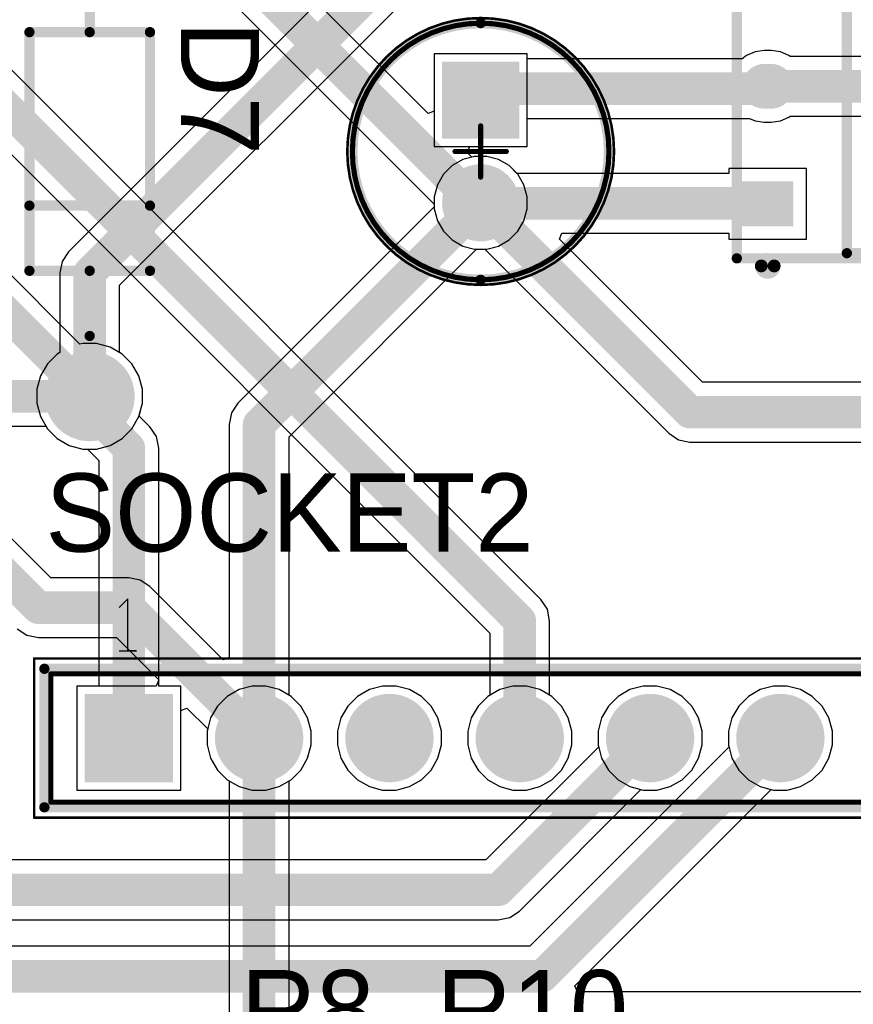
# Model space of a CAD drawing. Header units: millimetres. Extents: x 1.79 to 6.42, y 2.45 to 4.75.
# Tile 22 of 34: x 3.95 to 4.59, y 3.55 to 4.3. Entities that reach past the tile are written whole.
import ezdxf

# ---------------------------------------------------------------- set-up
doc = ezdxf.new("R2010")
doc.units = ezdxf.units.MM
doc.header["$MEASUREMENT"] = 0
for name, color, linetype in [('BottomLayer', 5, 'Continuous'), ('BottomOverlay', 54, 'Continuous'), ('BottomPaste', 16, 'Continuous'), ('BottomSolder', 6, 'Continuous'), ('Mechanical13', 56, 'Continuous'), ('Mechanical15', 56, 'Continuous'), ('Mechanical20', 56, 'Continuous'), ('Mechanical21', 56, 'Continuous'), ('Mechanical23', 56, 'Continuous'), ('Mechanical24', 56, 'Continuous'), ('MultiLayer', 9, 'Continuous'), ('PadHoleLayer', 156, 'Continuous'), ('TopLayer', 1, 'Continuous'), ('TopOverlay', 2, 'Continuous'), ('TopSolder', 216, 'Continuous')]:
    doc.layers.add(name, color=color, linetype=linetype)

# ---------------------------------------------------------------- blocks, each defined once
blk = doc.blocks.new('61301611821_1')
at = {"layer": 'BottomLayer', "const_width": 0.02992}
for points in [[(-0.66496, 0, 1), (-0.63504, 0, 1)], [(-0.56496, 0, 1), (-0.53504, 0, 1)], [(-0.46496, 0, 1), (-0.43504, 0, 1)], [(-0.36496, 0, 1), (-0.33504, 0, 1)], [(-0.26496, 0, 1), (-0.23504, 0, 1)]]:
    blk.add_lwpolyline(points, format="xyb", close=True, dxfattribs=at)
at = {"layer": 'BottomLayer'}
blk.add_solid([(-0.77992, -0.02992), (-0.72008, -0.02992), (-0.77992, 0.02992), (-0.72008, 0.02992)], dxfattribs=at)
at = {"layer": 'BottomSolder', "const_width": 0.03392}
for points in [[(-0.66696, 0, 1), (-0.63304, 0, 1)], [(-0.56696, 0, 1), (-0.53304, 0, 1)], [(-0.46696, 0, 1), (-0.43304, 0, 1)], [(-0.36696, 0, 1), (-0.33304, 0, 1)], [(-0.26696, 0, 1), (-0.23304, 0, 1)]]:
    blk.add_lwpolyline(points, format="xyb", close=True, dxfattribs=at)
at = {"layer": 'BottomSolder'}
blk.add_solid([(-0.78392, -0.03392), (-0.71608, -0.03392), (-0.78392, 0.03392), (-0.71608, 0.03392)], dxfattribs=at)
at = {"layer": 'Mechanical13', "const_width": 0.00394}
for points in [[(-0.80984, -0.04921), (-0.80984, 0.04921)], [(-0.80984, 0.04921), (0.80984, 0.04921)], [(-0.80984, -0.04921), (0.80984, -0.04921)]]:
    blk.add_lwpolyline(points, dxfattribs=at)
at = {"layer": 'Mechanical13', "const_width": 0.00197}
for points in [[(-0.81083, 0.04921, 1), (-0.80886, 0.04921, 1)], [(-0.81083, 0.04921, 1), (-0.80886, 0.04921, 1)], [(-0.81083, -0.04921, 1), (-0.80886, -0.04921, 1)], [(-0.81083, -0.04921, 1), (-0.80886, -0.04921, 1)]]:
    blk.add_lwpolyline(points, format="xyb", close=True, dxfattribs=at)
at = {"layer": 'Mechanical15', "const_width": 0.00197}
for points in [[(-0.82264, -0.06102), (-0.82264, 0.06102)], [(-0.82264, 0.06102), (0.82264, 0.06102)], [(-0.82264, -0.06102), (0.82264, -0.06102)]]:
    blk.add_lwpolyline(points, dxfattribs=at)
at = {"layer": 'Mechanical15', "const_width": 0.000984}
for points in [[(-0.82313, 0.06102, 1), (-0.82215, 0.06102, 1)], [(-0.82313, 0.06102, 1), (-0.82215, 0.06102, 1)], [(-0.82313, -0.06102, 1), (-0.82215, -0.06102, 1)], [(-0.82313, -0.06102, 1), (-0.82215, -0.06102, 1)]]:
    blk.add_lwpolyline(points, format="xyb", close=True, dxfattribs=at)
at = {"layer": 'MultiLayer', "const_width": 0.02992}
for points in [[(-0.66496, 0, 1), (-0.63504, 0, 1)], [(-0.56496, 0, 1), (-0.53504, 0, 1)], [(-0.46496, 0, 1), (-0.43504, 0, 1)], [(-0.36496, 0, 1), (-0.33504, 0, 1)], [(-0.26496, 0, 1), (-0.23504, 0, 1)]]:
    blk.add_lwpolyline(points, format="xyb", close=True, dxfattribs=at)
at = {"layer": 'MultiLayer'}
blk.add_solid([(-0.77992, -0.02992), (-0.72008, -0.02992), (-0.77992, 0.02992), (-0.72008, 0.02992)], dxfattribs=at)
at = {"layer": 'PadHoleLayer', "const_width": 0.02008}
for points in [[(-0.76004, 0, 1), (-0.73996, 0, 1)], [(-0.66004, 0, 1), (-0.63996, 0, 1)], [(-0.56004, 0, 1), (-0.53996, 0, 1)], [(-0.46004, 0, 1), (-0.43996, 0, 1)], [(-0.36004, 0, 1), (-0.33996, 0, 1)], [(-0.26004, 0, 1), (-0.23996, 0, 1)]]:
    blk.add_lwpolyline(points, format="xyb", close=True, dxfattribs=at)
at = {"layer": 'TopLayer', "const_width": 0.02992}
for points in [[(-0.66496, 0, 1), (-0.63504, 0, 1)], [(-0.56496, 0, 1), (-0.53504, 0, 1)], [(-0.46496, 0, 1), (-0.43504, 0, 1)], [(-0.36496, 0, 1), (-0.33504, 0, 1)], [(-0.26496, 0, 1), (-0.23504, 0, 1)]]:
    blk.add_lwpolyline(points, format="xyb", close=True, dxfattribs=at)
at = {"layer": 'TopLayer'}
blk.add_solid([(-0.77992, -0.02992), (-0.72008, -0.02992), (-0.77992, 0.02992), (-0.72008, 0.02992)], dxfattribs=at)
at = {"layer": 'TopOverlay'}
for p, q in [((-0.75082, 0.10692), (-0.75748, 0.10025)), ((-0.75082, 0.06693), (-0.75082, 0.10692)), ((-0.75748, 0.06693), (-0.74415, 0.06693)), ((-0.74415, 0.06693), (-0.75082, 0.06693))]:
    blk.add_line(p, q, dxfattribs=at)
at = {"layer": 'TopOverlay', "const_width": 0.00787}
for points in [[(-0.81476, -0.05315), (-0.81476, 0.05315)], [(-0.81476, 0.05315), (0.81476, 0.05315)], [(-0.81476, -0.05315), (0.81476, -0.05315)]]:
    blk.add_lwpolyline(points, dxfattribs=at)
at = {"layer": 'TopOverlay', "const_width": 0.00394}
for points in [[(-0.81673, 0.05315, 1), (-0.8128, 0.05315, 1)], [(-0.81673, 0.05315, 1), (-0.8128, 0.05315, 1)], [(-0.81673, -0.05315, 1), (-0.8128, -0.05315, 1)], [(-0.81673, -0.05315, 1), (-0.8128, -0.05315, 1)]]:
    blk.add_lwpolyline(points, format="xyb", close=True, dxfattribs=at)
at = {"layer": 'TopSolder', "const_width": 0.03392}
for points in [[(-0.66696, 0, 1), (-0.63304, 0, 1)], [(-0.56696, 0, 1), (-0.53304, 0, 1)], [(-0.46696, 0, 1), (-0.43304, 0, 1)], [(-0.36696, 0, 1), (-0.33304, 0, 1)], [(-0.26696, 0, 1), (-0.23304, 0, 1)]]:
    blk.add_lwpolyline(points, format="xyb", close=True, dxfattribs=at)
at = {"layer": 'TopSolder'}
blk.add_solid([(-0.78392, -0.03392), (-0.71608, -0.03392), (-0.78392, 0.03392), (-0.71608, 0.03392)], dxfattribs=at)
blk = doc.blocks.new('FP_AMS1117_IPC_C_B_11')
at = {"layer": 'BottomLayer'}
for points, const_width in [([(-0.14091, 0.09016, 1), (-0.12374, 0.09016, 1)], 0.01717), ([(-0.14091, 0.09016, 1), (-0.12374, 0.09016, 1)], 0.01717), ([(-0.13571, 0.09016, 1), (-0.11854, 0.09016, 1)], 0.01717), ([(-0.13571, 0.09016, 1), (-0.11854, 0.09016, 1)], 0.01717), ([(0.11855, 0.04544, 1), (0.13575, 0.04544, 1)], 0.0172), ([(0.12369, 0.04544, 1), (0.14089, 0.04544, 1)], 0.0172), ([(-0.14091, 0, 1), (-0.12374, 0, 1)], 0.01717), ([(-0.14091, 0, 1), (-0.12374, 0, 1)], 0.01717), ([(-0.13571, 0, 1), (-0.11854, 0, 1)], 0.01717), ([(-0.13571, 0, 1), (-0.11854, 0, 1)], 0.01717), ([(0.11855, -0.04544, 1), (0.13575, -0.04544, 1)], 0.0172), ([(0.12369, -0.04544, 1), (0.14089, -0.04544, 1)], 0.0172)]:
    blk.add_lwpolyline(points, format="xyb", close=True, dxfattribs=dict(at, const_width=const_width))
for points in [[(-0.13233, 0.07299), (-0.12712, 0.07299), (-0.13233, 0.10733), (-0.12712, 0.10733)], [(-0.14949, 0.09016), (-0.10995, 0.09016), (-0.14949, 0.09016), (-0.10995, 0.09016)], [(0.12715, -0.06264), (0.13229, -0.06264), (0.12715, 0.06264), (0.13229, 0.06264)], [(0.10995, -0.04544), (0.14949, -0.04544), (0.10995, 0.04544), (0.14949, 0.04544)], [(-0.13233, -0.01717), (-0.12712, -0.01717), (-0.13233, 0.01717), (-0.12712, 0.01717)], [(-0.14949, 0), (-0.10995, 0), (-0.14949, 0), (-0.10995, 0)], [(-0.14949, -0.10733), (-0.10995, -0.10733), (-0.14949, -0.07299), (-0.10995, -0.07299)]]:
    blk.add_solid(points, dxfattribs=at)
at = {"layer": 'BottomOverlay', "const_width": 0.00787}
for points in [[(-0.069, -0.12805), (-0.069, 0.12805)], [(-0.069, 0.12805), (0.069, 0.12805)], [(0.069, -0.12805), (0.069, 0.12805)], [(-0.069, -0.12805), (0.069, -0.12805)]]:
    blk.add_lwpolyline(points, dxfattribs=at)
at = {"layer": 'BottomOverlay'}
for points, const_width in [([(-0.07096, 0.12805, 1), (-0.06703, 0.12805, 1)], 0.00394), ([(-0.07096, 0.12805, 1), (-0.06703, 0.12805, 1)], 0.00394), ([(0.06703, 0.12805, 1), (0.07096, 0.12805, 1)], 0.00394), ([(0.06703, 0.12805, 1), (0.07096, 0.12805, 1)], 0.00394), ([(-0.1248, -0.1378, 1), (-0.13465, -0.1378, 1)], 0.00984), ([(-0.07096, -0.12805, 1), (-0.06703, -0.12805, 1)], 0.00394), ([(-0.07096, -0.12805, 1), (-0.06703, -0.12805, 1)], 0.00394), ([(0.06703, -0.12805, 1), (0.07096, -0.12805, 1)], 0.00394), ([(0.06703, -0.12805, 1), (0.07096, -0.12805, 1)], 0.00394), ([(-0.13711, -0.1378, 1), (-0.13219, -0.1378, 1)], 0.00492), ([(-0.12726, -0.1378, 1), (-0.12234, -0.1378, 1)], 0.00492)]:
    blk.add_lwpolyline(points, format="xyb", close=True, dxfattribs=dict(at, const_width=const_width))
at = {"layer": 'BottomPaste'}
for points, const_width in [([(-0.14091, 0.09016, 1), (-0.12374, 0.09016, 1)], 0.01717), ([(-0.14091, 0.09016, 1), (-0.12374, 0.09016, 1)], 0.01717), ([(-0.13571, 0.09016, 1), (-0.11854, 0.09016, 1)], 0.01717), ([(-0.13571, 0.09016, 1), (-0.11854, 0.09016, 1)], 0.01717), ([(0.11855, 0.04544, 1), (0.13575, 0.04544, 1)], 0.0172), ([(0.12369, 0.04544, 1), (0.14089, 0.04544, 1)], 0.0172), ([(-0.14091, 0, 1), (-0.12374, 0, 1)], 0.01717), ([(-0.14091, 0, 1), (-0.12374, 0, 1)], 0.01717), ([(-0.13571, 0, 1), (-0.11854, 0, 1)], 0.01717), ([(-0.13571, 0, 1), (-0.11854, 0, 1)], 0.01717), ([(0.11855, -0.04544, 1), (0.13575, -0.04544, 1)], 0.0172), ([(0.12369, -0.04544, 1), (0.14089, -0.04544, 1)], 0.0172)]:
    blk.add_lwpolyline(points, format="xyb", close=True, dxfattribs=dict(at, const_width=const_width))
for points in [[(-0.13233, 0.07299), (-0.12712, 0.07299), (-0.13233, 0.10733), (-0.12712, 0.10733)], [(-0.14949, 0.09016), (-0.10995, 0.09016), (-0.14949, 0.09016), (-0.10995, 0.09016)], [(0.12715, -0.06264), (0.13229, -0.06264), (0.12715, 0.06264), (0.13229, 0.06264)], [(0.10995, -0.04544), (0.14949, -0.04544), (0.10995, 0.04544), (0.14949, 0.04544)], [(-0.13233, -0.01717), (-0.12712, -0.01717), (-0.13233, 0.01717), (-0.12712, 0.01717)], [(-0.14949, 0), (-0.10995, 0), (-0.14949, 0), (-0.10995, 0)], [(-0.14949, -0.10733), (-0.10995, -0.10733), (-0.14949, -0.07299), (-0.10995, -0.07299)]]:
    blk.add_solid(points, dxfattribs=at)
at = {"layer": 'BottomSolder'}
for points, const_width in [([(-0.14091, 0.09016, 1), (-0.12374, 0.09016, 1)], 0.01717), ([(-0.14091, 0.09016, 1), (-0.12374, 0.09016, 1)], 0.01717), ([(-0.13571, 0.09016, 1), (-0.11854, 0.09016, 1)], 0.01717), ([(-0.13571, 0.09016, 1), (-0.11854, 0.09016, 1)], 0.01717), ([(0.11855, 0.04544, 1), (0.13575, 0.04544, 1)], 0.0172), ([(0.12369, 0.04544, 1), (0.14089, 0.04544, 1)], 0.0172), ([(-0.14091, 0, 1), (-0.12374, 0, 1)], 0.01717), ([(-0.14091, 0, 1), (-0.12374, 0, 1)], 0.01717), ([(-0.13571, 0, 1), (-0.11854, 0, 1)], 0.01717), ([(-0.13571, 0, 1), (-0.11854, 0, 1)], 0.01717), ([(0.11855, -0.04544, 1), (0.13575, -0.04544, 1)], 0.0172), ([(0.12369, -0.04544, 1), (0.14089, -0.04544, 1)], 0.0172)]:
    blk.add_lwpolyline(points, format="xyb", close=True, dxfattribs=dict(at, const_width=const_width))
for points in [[(-0.13233, 0.07299), (-0.12712, 0.07299), (-0.13233, 0.10733), (-0.12712, 0.10733)], [(-0.14949, 0.09016), (-0.10995, 0.09016), (-0.14949, 0.09016), (-0.10995, 0.09016)], [(0.12715, -0.06264), (0.13229, -0.06264), (0.12715, 0.06264), (0.13229, 0.06264)], [(0.10995, -0.04544), (0.14949, -0.04544), (0.10995, 0.04544), (0.14949, 0.04544)], [(-0.13233, -0.01717), (-0.12712, -0.01717), (-0.13233, 0.01717), (-0.12712, 0.01717)], [(-0.14949, 0), (-0.10995, 0), (-0.14949, 0), (-0.10995, 0)], [(-0.14949, -0.10733), (-0.10995, -0.10733), (-0.14949, -0.07299), (-0.10995, -0.07299)]]:
    blk.add_solid(points, dxfattribs=at)
at = {"layer": 'Mechanical20', "const_width": 0.00787}
for points in [[(-0.15343, -0.13199), (-0.15343, 0.13199)], [(-0.15343, 0.13199), (0.15343, 0.13199)], [(0.15343, -0.13199), (0.15343, 0.13199)], [(-0.15343, -0.13199), (0.15343, -0.13199)]]:
    blk.add_lwpolyline(points, dxfattribs=at)
at = {"layer": 'Mechanical20', "const_width": 0.00394}
for points in [[(-0.1554, 0.13199, 1), (-0.15146, 0.13199, 1)], [(-0.1554, 0.13199, 1), (-0.15146, 0.13199, 1)], [(0.15146, 0.13199, 1), (0.1554, 0.13199, 1)], [(0.15146, 0.13199, 1), (0.1554, 0.13199, 1)], [(-0.1554, -0.13199, 1), (-0.15146, -0.13199, 1)], [(-0.1554, -0.13199, 1), (-0.15146, -0.13199, 1)], [(0.15146, -0.13199, 1), (0.1554, -0.13199, 1)], [(0.15146, -0.13199, 1), (0.1554, -0.13199, 1)]]:
    blk.add_lwpolyline(points, format="xyb", close=True, dxfattribs=at)
at = {"layer": 'Mechanical21', "const_width": 0.00787}
for points in [[(-0.15343, -0.13199), (-0.15343, 0.13199)], [(-0.15343, 0.13199), (0.15343, 0.13199)], [(0.15343, -0.13199), (0.15343, 0.13199)], [(-0.15343, -0.13199), (0.15343, -0.13199)]]:
    blk.add_lwpolyline(points, dxfattribs=at)
at = {"layer": 'Mechanical21', "const_width": 0.00394}
for points in [[(-0.1554, 0.13199, 1), (-0.15146, 0.13199, 1)], [(-0.1554, 0.13199, 1), (-0.15146, 0.13199, 1)], [(0.15146, 0.13199, 1), (0.1554, 0.13199, 1)], [(0.15146, 0.13199, 1), (0.1554, 0.13199, 1)], [(-0.1554, -0.13199, 1), (-0.15146, -0.13199, 1)], [(-0.1554, -0.13199, 1), (-0.15146, -0.13199, 1)], [(0.15146, -0.13199, 1), (0.1554, -0.13199, 1)], [(0.15146, -0.13199, 1), (0.1554, -0.13199, 1)]]:
    blk.add_lwpolyline(points, format="xyb", close=True, dxfattribs=at)
at = {"layer": 'Mechanical23', "const_width": 0.00787}
for points in [[(-0.069, -0.12805), (-0.069, 0.12805)], [(-0.069, 0.12805), (0.069, 0.12805)], [(0.069, -0.12805), (0.069, 0.12805)], [(-0.069, -0.12805), (0.069, -0.12805)]]:
    blk.add_lwpolyline(points, dxfattribs=at)
at = {"layer": 'Mechanical23', "const_width": 0.00394}
for points in [[(-0.07096, 0.12805, 1), (-0.06703, 0.12805, 1)], [(-0.07096, 0.12805, 1), (-0.06703, 0.12805, 1)], [(0.06703, 0.12805, 1), (0.07096, 0.12805, 1)], [(0.06703, 0.12805, 1), (0.07096, 0.12805, 1)], [(-0.07096, -0.12805, 1), (-0.06703, -0.12805, 1)], [(-0.07096, -0.12805, 1), (-0.06703, -0.12805, 1)], [(0.06703, -0.12805, 1), (0.07096, -0.12805, 1)], [(0.06703, -0.12805, 1), (0.07096, -0.12805, 1)]]:
    blk.add_lwpolyline(points, format="xyb", close=True, dxfattribs=at)
at = {"layer": 'Mechanical24', "const_width": 0.00394}
for points in [[(0, -0.01969), (0, 0.01968)], [(-0.01969, 0), (0.01968, 0)]]:
    blk.add_lwpolyline(points, dxfattribs=at)
at = {"layer": 'Mechanical24', "const_width": 0.00197}
for points in [[(-0.00098, 0.01968, 1), (0.00098, 0.01968, 1)], [(-0.02067, 0, 1), (-0.0187, 0, 1)], [(0.0187, 0, 1), (0.02067, 0, 1)], [(-0.00098, -0.01969, 1), (0.00098, -0.01969, 1)]]:
    blk.add_lwpolyline(points, format="xyb", close=True, dxfattribs=at)
at = {"layer": 'Mechanical20', "text_generation_flag": 2}
blk.add_text('U5', height=0.03937, rotation=180, dxfattribs=at).set_placement((0, -0.00042))
blk = doc.blocks.new('ONSC_AXIAL_LEAD_2_59_10_P_41')
at = {"layer": 'BottomLayer', "const_width": 0.03051}
for points in [[(-0.20305, 0, 1), (-0.17254, 0, 1)], [(0.17254, 0, 1), (0.20305, 0, 1)]]:
    blk.add_lwpolyline(points, format="xyb", close=True, dxfattribs=at)
at = {"layer": 'BottomSolder', "const_width": 0.03451}
for points in [[(-0.20505, 0, 1), (-0.17054, 0, 1)], [(0.17054, 0, 1), (0.20505, 0, 1)]]:
    blk.add_lwpolyline(points, format="xyb", close=True, dxfattribs=at)
at = {"layer": 'MultiLayer', "const_width": 0.03051}
for points in [[(-0.20305, 0, 1), (-0.17254, 0, 1)], [(0.17254, 0, 1), (0.20305, 0, 1)]]:
    blk.add_lwpolyline(points, format="xyb", close=True, dxfattribs=at)
at = {"layer": 'PadHoleLayer', "const_width": 0.02067}
for points in [[(-0.19813, 0, 1), (-0.17746, 0, 1)], [(0.17746, 0, 1), (0.19813, 0, 1)]]:
    blk.add_lwpolyline(points, format="xyb", close=True, dxfattribs=at)
at = {"layer": 'TopLayer', "const_width": 0.03051}
for points in [[(-0.20305, 0, 1), (-0.17254, 0, 1)], [(0.17254, 0, 1), (0.20305, 0, 1)]]:
    blk.add_lwpolyline(points, format="xyb", close=True, dxfattribs=at)
at = {"layer": 'TopOverlay', "const_width": 0.00787}
for points in [[(-0.09154, 0.04626), (-0.09154, -0.04626)], [(-0.09154, 0.04626), (0.09154, 0.04626)], [(-0.04154, 0.04626), (-0.04154, -0.04626)], [(0.09154, 0.04626), (0.09154, -0.04626)], [(-0.14154, 0), (-0.09154, 0)], [(0.09154, 0), (0.14154, 0)], [(-0.09154, -0.04626), (0.09154, -0.04626)]]:
    blk.add_lwpolyline(points, dxfattribs=at)
at = {"layer": 'TopOverlay', "const_width": 0.00394}
for points in [[(-0.0935, 0.04626, 1), (-0.08957, 0.04626, 1)], [(-0.0935, 0.04626, 1), (-0.08957, 0.04626, 1)], [(-0.0435, 0.04626, 1), (-0.03957, 0.04626, 1)], [(0.08957, 0.04626, 1), (0.0935, 0.04626, 1)], [(0.08957, 0.04626, 1), (0.0935, 0.04626, 1)], [(-0.1435, 0, 1), (-0.13957, 0, 1)], [(-0.0935, 0, 1), (-0.08957, 0, 1)], [(0.08957, 0, 1), (0.0935, 0, 1)], [(0.13957, 0, 1), (0.1435, 0, 1)], [(-0.0935, -0.04626, 1), (-0.08957, -0.04626, 1)], [(-0.0935, -0.04626, 1), (-0.08957, -0.04626, 1)], [(-0.0435, -0.04626, 1), (-0.03957, -0.04626, 1)], [(0.08957, -0.04626, 1), (0.0935, -0.04626, 1)], [(0.08957, -0.04626, 1), (0.0935, -0.04626, 1)]]:
    blk.add_lwpolyline(points, format="xyb", close=True, dxfattribs=at)
at = {"layer": 'TopSolder', "const_width": 0.03451}
for points in [[(-0.20505, 0, 1), (-0.17054, 0, 1)], [(0.17054, 0, 1), (0.20505, 0, 1)]]:
    blk.add_lwpolyline(points, format="xyb", close=True, dxfattribs=at)
blk = doc.blocks.new('CAPPR55_200_1100X500X1200_48')
at = {"layer": 'BottomLayer', "const_width": 0.02559}
blk.add_lwpolyline([(0.02657, 0, 1), (0.05217, 0, 1)], format="xyb", close=True, dxfattribs=at)
at = {"layer": 'BottomLayer'}
blk.add_solid([(-0.06496, -0.02559), (-0.01378, -0.02559), (-0.06496, 0.02559), (-0.01378, 0.02559)], dxfattribs=at)
at = {"layer": 'BottomSolder', "const_width": 0.02959}
blk.add_lwpolyline([(0.02457, 0, 1), (0.05417, 0, 1)], format="xyb", close=True, dxfattribs=at)
at = {"layer": 'BottomSolder'}
blk.add_solid([(-0.06896, -0.02959), (-0.00978, -0.02959), (-0.06896, 0.02959), (-0.00978, 0.02959)], dxfattribs=at)
at = {"layer": 'Mechanical13'}
for points, const_width in [([(0.09843, 0, 1), (-0.09843, 0, 1)], 0.00394), ([(-0.09941, 0, 1), (-0.09744, 0, 1)], 0.00197), ([(0.09744, 0, 1), (0.09941, 0, 1)], 0.00197)]:
    blk.add_lwpolyline(points, format="xyb", close=True, dxfattribs=dict(at, const_width=const_width))
at = {"layer": 'Mechanical15'}
for points, const_width in [([(0.10236, 0, 1), (-0.10236, 0, 1)], 0.00197), ([(-0.00098, 0.01968, 1), (0.00098, 0.01968, 1)], 0.00197), ([(-0.10285, 0, 1), (-0.10187, 0, 1)], 0.000984), ([(-0.02067, 0, 1), (-0.0187, 0, 1)], 0.00197), ([(0.0187, 0, 1), (0.02067, 0, 1)], 0.00197), ([(0.10187, 0, 1), (0.10285, 0, 1)], 0.000984), ([(-0.00098, -0.01969, 1), (0.00098, -0.01969, 1)], 0.00197)]:
    blk.add_lwpolyline(points, format="xyb", close=True, dxfattribs=dict(at, const_width=const_width))
at = {"layer": 'Mechanical15', "const_width": 0.00394}
for points in [[(0, -0.01969), (0, 0.01968)], [(0.01969, 0), (-0.01968, 0)]]:
    blk.add_lwpolyline(points, dxfattribs=at)
at = {"layer": 'MultiLayer', "const_width": 0.02559}
blk.add_lwpolyline([(0.02657, 0, 1), (0.05217, 0, 1)], format="xyb", close=True, dxfattribs=at)
at = {"layer": 'MultiLayer'}
blk.add_solid([(-0.06496, -0.02559), (-0.01378, -0.02559), (-0.06496, 0.02559), (-0.01378, 0.02559)], dxfattribs=at)
at = {"layer": 'PadHoleLayer', "const_width": 0.01575}
for points in [[(-0.04724, 0, 1), (-0.0315, 0, 1)], [(0.0315, 0, 1), (0.04724, 0, 1)]]:
    blk.add_lwpolyline(points, format="xyb", close=True, dxfattribs=at)
at = {"layer": 'TopLayer', "const_width": 0.02559}
blk.add_lwpolyline([(0.02657, 0, 1), (0.05217, 0, 1)], format="xyb", close=True, dxfattribs=at)
at = {"layer": 'TopLayer'}
blk.add_solid([(-0.06496, -0.02559), (-0.01378, -0.02559), (-0.06496, 0.02559), (-0.01378, 0.02559)], dxfattribs=at)
at = {"layer": 'TopOverlay'}
for p, q in [((-0.13418, 0.02018), (-0.13418, -0.01918)), ((-0.15386, 0.0005), (-0.1145, 0.0005))]:
    blk.add_line(p, q, dxfattribs=at)
for points, const_width in [([(0.09843, 0, 1), (-0.09843, 0, 1)], 0.00787), ([(-0.10039, 0, 1), (-0.09646, 0, 1)], 0.00394), ([(0.09646, 0, 1), (0.10039, 0, 1)], 0.00394)]:
    blk.add_lwpolyline(points, format="xyb", close=True, dxfattribs=dict(at, const_width=const_width))
at = {"layer": 'TopSolder', "const_width": 0.02959}
blk.add_lwpolyline([(0.02457, 0, 1), (0.05417, 0, 1)], format="xyb", close=True, dxfattribs=at)
at = {"layer": 'TopSolder'}
blk.add_solid([(-0.06896, -0.02959), (-0.00978, -0.02959), (-0.06896, 0.02959), (-0.00978, 0.02959)], dxfattribs=at)

msp = doc.modelspace()

# ---------------------------------------------------------------- linework, layer by layer
at = {"layer": 'BottomLayer'}
for p, q in [((4.34622, 3.85622), (3.83622, 4.36622)), ((4.25979, 4.22902), (4.12294, 4.36587)), ((4.08378, 4.34015), (4.26441, 4.15952)), ((3.8105, 4.32706), (4.30706, 3.8305)), ((4.51058, 4.27647), (4.50397, 4.27373)), ((4.51767, 4.2774), (4.51058, 4.27647)), ((4.52288, 4.2774), (4.51767, 4.2774)), ((4.52997, 4.27647), (4.52288, 4.2774)), ((4.53658, 4.27373), (4.52997, 4.27647)), ((4.33559, 4.27496), (4.26441, 4.27496)), ((4.26441, 4.27496), (4.26441, 4.23094)), ((4.33559, 4.27115), (4.33559, 4.27496)), ((4.50062, 4.27115), (4.33559, 4.27115)), ((4.50397, 4.27373), (4.50062, 4.27115)), ((4.53761, 4.27294), (4.53658, 4.27373)), ((4.74972, 4.27294), (4.53761, 4.27294)), ((4.26441, 4.23094), (4.25979, 4.22902)), ((4.33559, 4.20378), (4.33559, 4.22527)), ((4.33559, 4.22527), (4.50638, 4.22527)), ((4.50638, 4.22527), (4.51058, 4.22353)), ((4.51058, 4.22353), (4.51767, 4.2226)), ((4.51767, 4.2226), (4.52288, 4.2226)), ((4.52288, 4.2226), (4.52997, 4.22353)), ((4.52997, 4.22353), (4.53658, 4.22627)), ((4.53658, 4.22627), (4.53761, 4.22706)), ((4.53761, 4.22706), (4.74972, 4.22706)), ((4.28965, 4.19916), (4.29157, 4.20378)), ((4.29157, 4.20378), (4.33559, 4.20378)), ((4.29317, 4.19565), (4.28965, 4.19916)), ((4.29531, 4.19622), (4.29317, 4.19565)), ((4.30469, 4.19622), (4.29531, 4.19622)), ((4.31374, 4.1938), (4.30469, 4.19622)), ((4.32185, 4.18911), (4.31374, 4.1938)), ((4.32779, 4.18318), (4.32185, 4.18911)), ((4.55005, 4.18701), (4.49051, 4.18701)), ((4.49051, 4.18701), (4.49051, 4.18318)), ((4.55005, 4.13267), (4.55005, 4.18701)), ((4.49051, 4.18318), (4.32779, 4.18318)), ((4.26441, 4.15952), (4.26441, 4.15594)), ((4.26441, 4.15594), (4.26683, 4.14689)), ((4.26683, 4.14689), (4.27152, 4.13878)), ((3.99251, 4.05214), (3.90559, 4.13906)), ((4.27152, 4.13878), (4.27815, 4.13215)), ((4.27815, 4.13215), (4.28626, 4.12746)), ((4.3604, 4.13268), (4.36231, 4.1373)), ((4.47013, 4.02294), (4.3604, 4.13268)), ((4.36231, 4.1373), (4.49051, 4.1373)), ((4.49051, 4.1373), (4.49051, 4.13267)), ((4.49051, 4.13267), (4.55005, 4.13267)), ((4.28626, 4.12746), (4.29531, 4.12504)), ((4.29531, 4.12504), (4.30315, 4.12504)), ((4.30315, 4.12504), (4.44441, 3.98378)), ((3.99467, 4.05272), (3.99251, 4.05214)), ((4.00533, 4.05272), (3.99467, 4.05272)), ((4.01564, 4.04995), (4.00533, 4.05272)), ((4.02487, 4.04462), (4.01564, 4.04995)), ((4.03242, 4.03708), (4.02487, 4.04462)), ((4.03775, 4.02784), (4.03242, 4.03708)), ((4.04051, 4.01754), (4.03775, 4.02784)), ((4.96988, 4.02294), (4.47013, 4.02294)), ((4.04051, 4.00687), (4.04051, 4.01754)), ((4.03787, 3.99703), (4.04051, 4.00687)), ((4.04622, 3.98868), (4.03787, 3.99703)), ((3.87717, 3.98926), (3.96647, 3.98926)), ((3.96647, 3.98926), (3.96758, 3.98733)), ((4.05119, 3.98124), (4.04622, 3.98868)), ((3.96758, 3.98733), (3.97513, 3.97979)), ((4.05294, 3.97246), (4.05119, 3.98124)), ((4.44441, 3.98378), (4.45185, 3.97881)), ((3.97513, 3.97979), (3.98436, 3.97445)), ((3.98436, 3.97445), (3.99467, 3.97169)), ((4.45185, 3.97881), (4.46063, 3.97706)), ((4.46063, 3.97706), (4.96988, 3.97706)), ((3.99467, 3.97169), (3.99832, 3.97169)), ((3.99832, 3.97169), (4.00706, 3.96295)), ((4.05294, 3.78992), (4.05294, 3.97246)), ((4.00706, 3.96295), (4.00706, 3.78992)), ((4.35119, 3.84878), (4.34622, 3.85622)), ((4.35294, 3.84), (4.35119, 3.84878)), ((4.35294, 3.78285), (4.35294, 3.84)), ((4.30706, 3.8305), (4.30706, 3.78285)), ((4.00706, 3.78992), (3.99008, 3.78992)), ((3.99008, 3.78992), (3.99008, 3.71008)), ((4.06992, 3.78992), (4.05294, 3.78992)), ((4.06992, 3.71008), (4.06992, 3.78992)), ((4.11459, 3.7872), (4.10549, 3.78194)), ((4.12474, 3.78992), (4.11459, 3.7872)), ((4.13526, 3.78992), (4.12474, 3.78992)), ((4.14541, 3.7872), (4.13526, 3.78992)), ((4.15451, 3.78194), (4.14541, 3.7872)), ((4.21459, 3.7872), (4.20549, 3.78194)), ((4.22474, 3.78992), (4.21459, 3.7872)), ((4.23526, 3.78992), (4.22474, 3.78992)), ((4.24541, 3.7872), (4.23526, 3.78992)), ((4.25451, 3.78194), (4.24541, 3.7872)), ((4.41459, 3.7872), (4.40549, 3.78194)), ((4.42474, 3.78992), (4.41459, 3.7872)), ((4.43526, 3.78992), (4.42474, 3.78992)), ((4.44541, 3.7872), (4.43526, 3.78992)), ((4.45451, 3.78194), (4.44541, 3.7872)), ((4.51459, 3.7872), (4.50549, 3.78194)), ((4.52474, 3.78992), (4.51459, 3.7872)), ((4.53526, 3.78992), (4.52474, 3.78992)), ((4.54541, 3.7872), (4.53526, 3.78992)), ((4.55451, 3.78194), (4.54541, 3.7872)), ((4.10549, 3.78194), (4.09806, 3.77451)), ((4.16194, 3.77451), (4.15451, 3.78194)), ((4.20549, 3.78194), (4.19806, 3.77451)), ((4.26194, 3.77451), (4.25451, 3.78194)), ((4.30549, 3.78194), (4.29806, 3.77451)), ((4.30706, 3.78285), (4.30549, 3.78194)), ((4.35451, 3.78194), (4.35294, 3.78285)), ((4.36194, 3.77451), (4.35451, 3.78194)), ((4.40549, 3.78194), (4.39806, 3.77451)), ((4.46194, 3.77451), (4.45451, 3.78194)), ((4.50549, 3.78194), (4.49806, 3.77451)), ((4.56194, 3.77451), (4.55451, 3.78194)), ((4.09806, 3.77451), (4.0928, 3.76541)), ((4.1672, 3.76541), (4.16194, 3.77451)), ((4.19806, 3.77451), (4.1928, 3.76541)), ((4.2672, 3.76541), (4.26194, 3.77451)), ((4.29806, 3.77451), (4.2928, 3.76541)), ((4.3672, 3.76541), (4.36194, 3.77451)), ((4.39806, 3.77451), (4.3928, 3.76541)), ((4.4672, 3.76541), (4.46194, 3.77451)), ((4.49806, 3.77451), (4.4928, 3.76541)), ((4.5672, 3.76541), (4.56194, 3.77451)), ((4.0928, 3.76541), (4.09008, 3.75526)), ((4.16992, 3.75526), (4.1672, 3.76541)), ((4.1928, 3.76541), (4.19008, 3.75526)), ((4.26992, 3.75526), (4.2672, 3.76541)), ((4.2928, 3.76541), (4.29008, 3.75526)), ((4.36992, 3.75526), (4.3672, 3.76541)), ((4.3928, 3.76541), (4.39008, 3.75526)), ((4.46992, 3.75526), (4.4672, 3.76541)), ((4.4928, 3.76541), (4.49008, 3.75526)), ((4.56992, 3.75526), (4.5672, 3.76541)), ((4.09008, 3.75526), (4.09008, 3.74474)), ((4.16992, 3.74474), (4.16992, 3.75526)), ((4.19008, 3.75526), (4.19008, 3.74474)), ((4.26992, 3.74474), (4.26992, 3.75526)), ((4.29008, 3.75526), (4.29008, 3.74474)), ((4.36992, 3.74474), (4.36992, 3.75526)), ((4.39008, 3.75526), (4.39008, 3.74474)), ((4.46992, 3.74474), (4.46992, 3.75526)), ((4.49008, 3.75526), (4.49008, 3.74474)), ((4.56992, 3.74474), (4.56992, 3.75526)), ((4.09008, 3.74474), (4.0928, 3.73459)), ((4.1672, 3.73459), (4.16992, 3.74474)), ((4.19008, 3.74474), (4.1928, 3.73459)), ((4.2672, 3.73459), (4.26992, 3.74474)), ((4.29008, 3.74474), (4.2928, 3.73459)), ((4.39055, 3.74299), (4.30404, 3.65649)), ((4.49055, 3.74299), (4.33778, 3.59023)), ((4.3672, 3.73459), (4.36992, 3.74474)), ((4.39008, 3.74474), (4.39055, 3.74299)), ((4.4672, 3.73459), (4.46992, 3.74474)), ((4.49008, 3.74474), (4.49055, 3.74299)), ((4.5672, 3.73459), (4.56992, 3.74474)), ((4.0928, 3.73459), (4.09806, 3.72549)), ((4.16194, 3.72549), (4.1672, 3.73459)), ((4.1928, 3.73459), (4.19806, 3.72549)), ((4.26194, 3.72549), (4.2672, 3.73459)), ((4.2928, 3.73459), (4.29806, 3.72549)), ((4.36194, 3.72549), (4.3672, 3.73459)), ((4.46194, 3.72549), (4.4672, 3.73459)), ((4.56194, 3.72549), (4.5672, 3.73459)), ((4.09806, 3.72549), (4.10549, 3.71806)), ((4.15451, 3.71806), (4.16194, 3.72549)), ((4.19806, 3.72549), (4.20549, 3.71806)), ((4.25451, 3.71806), (4.26194, 3.72549)), ((4.29806, 3.72549), (4.30549, 3.71806)), ((4.35451, 3.71806), (4.36194, 3.72549)), ((4.45451, 3.71806), (4.46194, 3.72549)), ((4.55451, 3.71806), (4.56194, 3.72549)), ((4.10549, 3.71806), (4.11459, 3.7128)), ((4.14541, 3.7128), (4.15451, 3.71806)), ((4.20549, 3.71806), (4.21459, 3.7128)), ((4.24541, 3.7128), (4.25451, 3.71806)), ((4.30549, 3.71806), (4.31459, 3.7128)), ((4.34541, 3.7128), (4.35451, 3.71806)), ((4.44541, 3.7128), (4.45451, 3.71806)), ((4.54541, 3.7128), (4.55451, 3.71806)), ((3.99008, 3.71008), (4.06992, 3.71008)), ((4.11459, 3.7128), (4.12474, 3.71008)), ((4.12474, 3.71008), (4.13526, 3.71008)), ((4.13526, 3.71008), (4.14541, 3.7128)), ((4.21459, 3.7128), (4.22474, 3.71008)), ((4.22474, 3.71008), (4.23526, 3.71008)), ((4.23526, 3.71008), (4.24541, 3.7128)), ((4.31459, 3.7128), (4.32474, 3.71008)), ((4.32474, 3.71008), (4.33526, 3.71008)), ((4.32977, 3.61732), (4.42299, 3.71055)), ((4.33526, 3.71008), (4.34541, 3.7128)), ((4.37229, 3.55985), (4.52299, 3.71055)), ((4.42299, 3.71055), (4.42474, 3.71008)), ((4.42474, 3.71008), (4.43526, 3.71008)), ((4.43526, 3.71008), (4.44541, 3.7128)), ((4.52299, 3.71055), (4.52474, 3.71008)), ((4.52474, 3.71008), (4.53526, 3.71008)), ((4.53526, 3.71008), (4.54541, 3.7128)), ((4.30404, 3.65649), (3.85688, 3.65649)), ((3.86639, 3.61061), (4.31355, 3.61061)), ((4.31355, 3.61061), (4.32233, 3.61235)), ((4.32233, 3.61235), (4.32977, 3.61732)), ((4.33778, 3.59023), (3.85254, 3.59023)), ((4.3742, 3.55523), (4.37229, 3.55985)), ((5.47278, 3.55523), (4.3742, 3.55523))]:
    msp.add_line(p, q, dxfattribs=at)
at = {"layer": 'BottomLayer', "const_width": 0.025}
for points in [[(4.1, 4.35637), (4.29574, 4.16063)], [(3.82, 4.35), (4.33, 3.84)], [(4.3, 4.23937), (4.30884, 4.24821)], [(4.30884, 4.24821), (4.51849, 4.24821)], [(4.51849, 4.24821), (4.52028, 4.25)], [(4.52028, 4.25), (4.77972, 4.25)], [(4.29574, 4.16063), (4.3, 4.16063)], [(4.3, 4.16063), (4.30039, 4.16024)], [(4.30039, 4.16024), (4.46063, 4)], [(4.30039, 4.16024), (4.51988, 4.16024)], [(4.51988, 4.16024), (4.52028, 4.15984)], [(3.88937, 4.12283), (4, 4.0122)], [(3.87717, 4.0122), (4, 4.0122)], [(4, 4.00246), (4, 4.0122)], [(4, 4.00246), (4.03, 3.97246)], [(4.46063, 4), (5, 4)], [(4.03, 3.75), (4.03, 3.97246)], [(4.33, 3.75), (4.33, 3.84)], [(4.31355, 3.63355), (4.43, 3.75)], [(4.34729, 3.56729), (4.53, 3.75)], [(3.85688, 3.63355), (4.31355, 3.63355)], [(3.84012, 3.56729), (4.34729, 3.56729)]]:
    msp.add_lwpolyline(points, dxfattribs=at)
at = {"layer": 'BottomLayer', "const_width": 0.0125}
for points in [[(4.30259, 4.24821, 1), (4.31509, 4.24821, 1)], [(4.30259, 4.24821, 1), (4.31509, 4.24821, 1)], [(4.51224, 4.24821, 1), (4.52474, 4.24821, 1)], [(4.51224, 4.24821, 1), (4.52474, 4.24821, 1)], [(4.51403, 4.25, 1), (4.52653, 4.25, 1)], [(4.51403, 4.25, 1), (4.52653, 4.25, 1)], [(4.29375, 4.23937, 1), (4.30625, 4.23937, 1)], [(4.28949, 4.16063, 1), (4.30199, 4.16063, 1)], [(4.28949, 4.16063, 1), (4.30199, 4.16063, 1)], [(4.29375, 4.16063, 1), (4.30625, 4.16063, 1)], [(4.29375, 4.16063, 1), (4.30625, 4.16063, 1)], [(4.29414, 4.16024, 1), (4.30664, 4.16024, 1)], [(4.29414, 4.16024, 1), (4.30664, 4.16024, 1)], [(4.29414, 4.16024, 1), (4.30664, 4.16024, 1)], [(4.51363, 4.16024, 1), (4.52613, 4.16024, 1)], [(4.51363, 4.16024, 1), (4.52613, 4.16024, 1)], [(4.51403, 4.15984, 1), (4.52653, 4.15984, 1)], [(3.99375, 4.0122, 1), (4.00625, 4.0122, 1)], [(3.99375, 4.0122, 1), (4.00625, 4.0122, 1)], [(3.99375, 4.0122, 1), (4.00625, 4.0122, 1)], [(3.99375, 4.00246, 1), (4.00625, 4.00246, 1)], [(3.99375, 4.00246, 1), (4.00625, 4.00246, 1)], [(4.45438, 4, 1), (4.46688, 4, 1)], [(4.45438, 4, 1), (4.46688, 4, 1)], [(4.02375, 3.97246, 1), (4.03625, 3.97246, 1)], [(4.02375, 3.97246, 1), (4.03625, 3.97246, 1)], [(4.32375, 3.84, 1), (4.33625, 3.84, 1)], [(4.32375, 3.84, 1), (4.33625, 3.84, 1)], [(4.02375, 3.75, 1), (4.03625, 3.75, 1)], [(4.32375, 3.75, 1), (4.33625, 3.75, 1)], [(4.42375, 3.75, 1), (4.43625, 3.75, 1)], [(4.52375, 3.75, 1), (4.53625, 3.75, 1)], [(4.3073, 3.63355, 1), (4.3198, 3.63355, 1)], [(4.3073, 3.63355, 1), (4.3198, 3.63355, 1)], [(4.34104, 3.56729, 1), (4.35354, 3.56729, 1)], [(4.34104, 3.56729, 1), (4.35354, 3.56729, 1)]]:
    msp.add_lwpolyline(points, format="xyb", close=True, dxfattribs=at)
at = {"layer": 'TopLayer'}
for p, q in [((4.27706, 4.4164), (3.98378, 4.12312)), ((4.02294, 4.0974), (4.31622, 4.39068)), ((4.33559, 4.27496), (4.26441, 4.27496)), ((4.26441, 4.27496), (4.26441, 4.20378)), ((4.33559, 4.20378), (4.33559, 4.27496)), ((4.26441, 4.20378), (4.33559, 4.20378)), ((4.28626, 4.1938), (4.27815, 4.18911)), ((4.29531, 4.19622), (4.28626, 4.1938)), ((4.30469, 4.19622), (4.29531, 4.19622)), ((4.31374, 4.1938), (4.30469, 4.19622)), ((4.32185, 4.18911), (4.31374, 4.1938)), ((4.27815, 4.18911), (4.27152, 4.18248)), ((4.32848, 4.18248), (4.32185, 4.18911)), ((4.27152, 4.18248), (4.26683, 4.17437)), ((4.33317, 4.17437), (4.32848, 4.18248)), ((4.26683, 4.17437), (4.26441, 4.16532)), ((4.33559, 4.16532), (4.33317, 4.17437)), ((4.26441, 4.16532), (4.26441, 4.15748)), ((4.33559, 4.15594), (4.33559, 4.16532)), ((4.26441, 4.15748), (4.11378, 4.00685)), ((4.33317, 4.14689), (4.33559, 4.15594)), ((4.32848, 4.13878), (4.33317, 4.14689)), ((4.31374, 4.12746), (4.32185, 4.13215)), ((4.32185, 4.13215), (4.32848, 4.13878)), ((4.15294, 3.98113), (4.29685, 4.12504)), ((4.29685, 4.12504), (4.30469, 4.12504)), ((4.30469, 4.12504), (4.31374, 4.12746)), ((3.98378, 4.12312), (3.97881, 4.11568)), ((3.97881, 4.11568), (3.97706, 4.1069)), ((3.97706, 4.1069), (3.97706, 4.04574)), ((4.02294, 4.04574), (4.02294, 4.0974)), ((3.97513, 4.04462), (3.96758, 4.03708)), ((3.97706, 4.04574), (3.97513, 4.04462)), ((4.02487, 4.04462), (4.02294, 4.04574)), ((4.03242, 4.03708), (4.02487, 4.04462)), ((3.96758, 4.03708), (3.96225, 4.02784)), ((4.03775, 4.02784), (4.03242, 4.03708)), ((3.96225, 4.02784), (3.95949, 4.01754)), ((4.04051, 4.01754), (4.03775, 4.02784)), ((3.95949, 4.01754), (3.95949, 4.00687)), ((4.04051, 4.00687), (4.04051, 4.01754)), ((3.97013, 3.87294), (3.83559, 4.00748)), ((3.95949, 4.00687), (3.96225, 3.99657)), ((4.03775, 3.99657), (4.04051, 4.00687)), ((4.11378, 4.00685), (4.10881, 3.99941)), ((3.96225, 3.99657), (3.96758, 3.98733)), ((4.03242, 3.98733), (4.03775, 3.99657)), ((4.10881, 3.99941), (4.10706, 3.99063)), ((4.10706, 3.99063), (4.10706, 3.81192)), ((3.96758, 3.98733), (3.97513, 3.97979)), ((4.02487, 3.97979), (4.03242, 3.98733)), ((4.15294, 3.78285), (4.15294, 3.98113)), ((3.97513, 3.97979), (3.98436, 3.97445)), ((3.98436, 3.97445), (3.99467, 3.97169)), ((4.00533, 3.97169), (4.01564, 3.97445)), ((4.01564, 3.97445), (4.02487, 3.97979)), ((3.99467, 3.97169), (4.00533, 3.97169)), ((4.03, 3.87294), (3.97013, 3.87294)), ((4.03878, 3.87119), (4.03, 3.87294)), ((4.04622, 3.86622), (4.03878, 3.87119)), ((4.10244, 3.81), (4.04622, 3.86622)), ((3.94441, 3.83378), (3.95185, 3.82881)), ((3.95185, 3.82881), (3.96063, 3.82706)), ((3.96063, 3.82706), (4.0205, 3.82706)), ((4.0205, 3.82706), (4.05302, 3.79454)), ((4.10706, 3.81192), (4.10244, 3.81)), ((4.05302, 3.79454), (4.0511, 3.78992)), ((4.0511, 3.78992), (3.99008, 3.78992)), ((3.99008, 3.78992), (3.99008, 3.71008)), ((4.21459, 3.7872), (4.20549, 3.78194)), ((4.22474, 3.78992), (4.21459, 3.7872)), ((4.23526, 3.78992), (4.22474, 3.78992)), ((4.24541, 3.7872), (4.23526, 3.78992)), ((4.25451, 3.78194), (4.24541, 3.7872)), ((4.31459, 3.7872), (4.30549, 3.78194)), ((4.32474, 3.78992), (4.31459, 3.7872)), ((4.33526, 3.78992), (4.32474, 3.78992)), ((4.34541, 3.7872), (4.33526, 3.78992)), ((4.35451, 3.78194), (4.34541, 3.7872)), ((4.41459, 3.7872), (4.40549, 3.78194)), ((4.42474, 3.78992), (4.41459, 3.7872)), ((4.43526, 3.78992), (4.42474, 3.78992)), ((4.44541, 3.7872), (4.43526, 3.78992)), ((4.45451, 3.78194), (4.44541, 3.7872)), ((4.51459, 3.7872), (4.50549, 3.78194)), ((4.52474, 3.78992), (4.51459, 3.7872)), ((4.53526, 3.78992), (4.52474, 3.78992)), ((4.54541, 3.7872), (4.53526, 3.78992)), ((4.55451, 3.78194), (4.54541, 3.7872)), ((4.15451, 3.78194), (4.15294, 3.78285)), ((4.16194, 3.77451), (4.15451, 3.78194)), ((4.20549, 3.78194), (4.19806, 3.77451)), ((4.26194, 3.77451), (4.25451, 3.78194)), ((4.30549, 3.78194), (4.29806, 3.77451)), ((4.36194, 3.77451), (4.35451, 3.78194)), ((4.40549, 3.78194), (4.39806, 3.77451)), ((4.46194, 3.77451), (4.45451, 3.78194)), ((4.50549, 3.78194), (4.49806, 3.77451)), ((4.56194, 3.77451), (4.55451, 3.78194)), ((4.06992, 3.7711), (4.07454, 3.77302)), ((4.06992, 3.71008), (4.06992, 3.7711)), ((4.07454, 3.77302), (4.09055, 3.75701)), ((4.1672, 3.76541), (4.16194, 3.77451)), ((4.19806, 3.77451), (4.1928, 3.76541)), ((4.2672, 3.76541), (4.26194, 3.77451)), ((4.29806, 3.77451), (4.2928, 3.76541)), ((4.3672, 3.76541), (4.36194, 3.77451)), ((4.39806, 3.77451), (4.3928, 3.76541)), ((4.4672, 3.76541), (4.46194, 3.77451)), ((4.49806, 3.77451), (4.4928, 3.76541)), ((4.5672, 3.76541), (4.56194, 3.77451)), ((4.16992, 3.75526), (4.1672, 3.76541)), ((4.1928, 3.76541), (4.19008, 3.75526)), ((4.26992, 3.75526), (4.2672, 3.76541)), ((4.2928, 3.76541), (4.29008, 3.75526)), ((4.36992, 3.75526), (4.3672, 3.76541)), ((4.3928, 3.76541), (4.39008, 3.75526)), ((4.46992, 3.75526), (4.4672, 3.76541)), ((4.4928, 3.76541), (4.49008, 3.75526)), ((4.56992, 3.75526), (4.5672, 3.76541)), ((4.09055, 3.75701), (4.09008, 3.75526)), ((4.09008, 3.75526), (4.09008, 3.74474)), ((4.16992, 3.74474), (4.16992, 3.75526)), ((4.19008, 3.75526), (4.19008, 3.74474)), ((4.26992, 3.74474), (4.26992, 3.75526)), ((4.29008, 3.75526), (4.29008, 3.74474)), ((4.36992, 3.74474), (4.36992, 3.75526)), ((4.39008, 3.75526), (4.39008, 3.74474)), ((4.46992, 3.74474), (4.46992, 3.75526)), ((4.49008, 3.75526), (4.49008, 3.74474)), ((4.56992, 3.74474), (4.56992, 3.75526)), ((4.09008, 3.74474), (4.0928, 3.73459)), ((4.1672, 3.73459), (4.16992, 3.74474)), ((4.19008, 3.74474), (4.1928, 3.73459)), ((4.2672, 3.73459), (4.26992, 3.74474)), ((4.29008, 3.74474), (4.2928, 3.73459)), ((4.3672, 3.73459), (4.36992, 3.74474)), ((4.39008, 3.74474), (4.3928, 3.73459)), ((4.4672, 3.73459), (4.46992, 3.74474)), ((4.49008, 3.74474), (4.4928, 3.73459)), ((4.5672, 3.73459), (4.56992, 3.74474)), ((4.0928, 3.73459), (4.09806, 3.72549)), ((4.16194, 3.72549), (4.1672, 3.73459)), ((4.1928, 3.73459), (4.19806, 3.72549)), ((4.26194, 3.72549), (4.2672, 3.73459)), ((4.2928, 3.73459), (4.29806, 3.72549)), ((4.36194, 3.72549), (4.3672, 3.73459)), ((4.3928, 3.73459), (4.39806, 3.72549)), ((4.46194, 3.72549), (4.4672, 3.73459)), ((4.4928, 3.73459), (4.49806, 3.72549)), ((4.56194, 3.72549), (4.5672, 3.73459)), ((4.09806, 3.72549), (4.10549, 3.71806)), ((4.15451, 3.71806), (4.16194, 3.72549)), ((4.19806, 3.72549), (4.20549, 3.71806)), ((4.25451, 3.71806), (4.26194, 3.72549)), ((4.29806, 3.72549), (4.30549, 3.71806)), ((4.35451, 3.71806), (4.36194, 3.72549)), ((4.39806, 3.72549), (4.40549, 3.71806)), ((4.45451, 3.71806), (4.46194, 3.72549)), ((4.49806, 3.72549), (4.50549, 3.71806)), ((4.55451, 3.71806), (4.56194, 3.72549)), ((4.10549, 3.71806), (4.10706, 3.71715)), ((4.10706, 3.71715), (4.10706, 3.47815)), ((4.15294, 3.71715), (4.15451, 3.71806)), ((4.15294, 3.48765), (4.15294, 3.71715)), ((4.20549, 3.71806), (4.21459, 3.7128)), ((4.24541, 3.7128), (4.25451, 3.71806)), ((4.30549, 3.71806), (4.31459, 3.7128)), ((4.34541, 3.7128), (4.35451, 3.71806)), ((4.40549, 3.71806), (4.41459, 3.7128)), ((4.44541, 3.7128), (4.45451, 3.71806)), ((4.50549, 3.71806), (4.51459, 3.7128)), ((4.54541, 3.7128), (4.55451, 3.71806)), ((3.99008, 3.71008), (4.06992, 3.71008)), ((4.21459, 3.7128), (4.22474, 3.71008)), ((4.22474, 3.71008), (4.23526, 3.71008)), ((4.23526, 3.71008), (4.24541, 3.7128)), ((4.31459, 3.7128), (4.32474, 3.71008)), ((4.32474, 3.71008), (4.33526, 3.71008)), ((4.33526, 3.71008), (4.34541, 3.7128)), ((4.41459, 3.7128), (4.42474, 3.71008)), ((4.42474, 3.71008), (4.43526, 3.71008)), ((4.43526, 3.71008), (4.44541, 3.7128)), ((4.51459, 3.7128), (4.52474, 3.71008)), ((4.52474, 3.71008), (4.53526, 3.71008)), ((4.53526, 3.71008), (4.54541, 3.7128))]:
    msp.add_line(p, q, dxfattribs=at)
at = {"layer": 'TopLayer', "const_width": 0.025}
for points in [[(4, 4.1069), (4.3, 4.4069)], [(4.13, 3.99063), (4.3, 4.16063)], [(4, 4.0122), (4, 4.1069)], [(3.8, 4.01063), (3.96063, 3.85)], [(4.13, 3.75), (4.13, 3.99063)], [(3.96063, 3.85), (4.03, 3.85)], [(4.03, 3.85), (4.13, 3.75)], [(4.13, 3.47815), (4.13, 3.75)]]:
    msp.add_lwpolyline(points, dxfattribs=at)
at = {"layer": 'TopLayer', "const_width": 0.0125}
for points in [[(4.29375, 4.16063, 1), (4.30625, 4.16063, 1)], [(3.99375, 4.1069, 1), (4.00625, 4.1069, 1)], [(3.99375, 4.1069, 1), (4.00625, 4.1069, 1)], [(3.99375, 4.0122, 1), (4.00625, 4.0122, 1)], [(4.12375, 3.99063, 1), (4.13625, 3.99063, 1)], [(4.12375, 3.99063, 1), (4.13625, 3.99063, 1)], [(3.95438, 3.85, 1), (3.96688, 3.85, 1)], [(3.95438, 3.85, 1), (3.96688, 3.85, 1)], [(4.02375, 3.85, 1), (4.03625, 3.85, 1)], [(4.02375, 3.85, 1), (4.03625, 3.85, 1)], [(4.12375, 3.75, 1), (4.13625, 3.75, 1)], [(4.12375, 3.75, 1), (4.13625, 3.75, 1)], [(4.12375, 3.75, 1), (4.13625, 3.75, 1)]]:
    msp.add_lwpolyline(points, format="xyb", close=True, dxfattribs=at)

# ---------------------------------------------------------------- block references
for name, p, rotation in [('ONSC_AXIAL_LEAD_2_59_10_P_41', (4, 4.2), 90), ('CAPPR55_200_1100X500X1200_48', (4.3, 4.2), 270)]:
    msp.add_blockref(name, p, dxfattribs=dict(rotation=rotation))
for name, p in [('FP_AMS1117_IPC_C_B_11', (4.65, 4.25)), ('61301611821_1', (4.78, 3.75))]:
    msp.add_blockref(name, p)

# ---------------------------------------------------------------- texts
at = {"layer": 'TopOverlay'}
msp.add_text('D7', height=0.06, rotation=270, dxfattribs=at).set_placement((4.07001, 4.29998))
for s, p in [('SOCKET2', (3.966, 3.893)), ('R8', (4.116, 3.512)), ('R10', (4.266, 3.512))]:
    msp.add_text(s, height=0.06, dxfattribs=at).set_placement(p)

doc.saveas('drawing.dxf')
